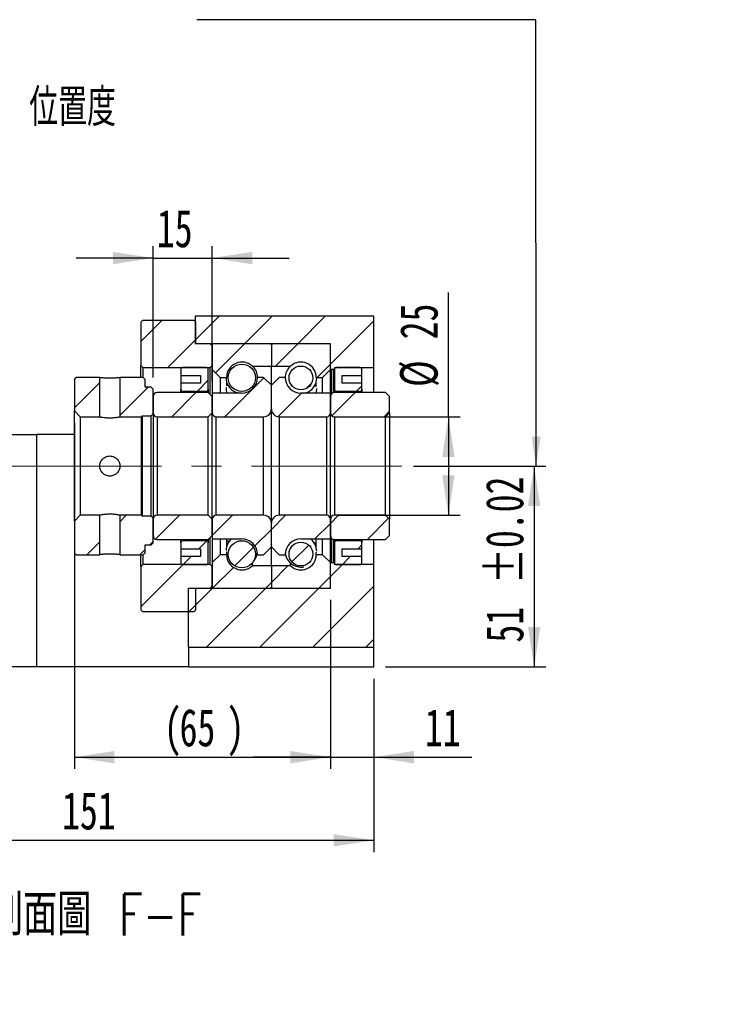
# Model space of a CAD drawing. Header units: millimetres. Extents: x 24 to 285, y 9 to 201.
# Tile 5 of 6: x 225 to 285, y 9 to 92. Entities that reach past the tile are written whole.
import ezdxf

# ---------------------------------------------------------------- set-up
doc = ezdxf.new("R2010")
doc.units = ezdxf.units.MM
doc.linetypes.add('CENTERX2', pattern=[20.32, 12.7, -2.54, 2.54, -2.54])
doc.layers.add('圖層0', color=7, linetype='Continuous')
doc.styles.add('SLDTEXTSTYLE0', font='TXT', dxfattribs={"width": 0.7})
doc.styles.add('SLDTEXTSTYLE1', font='TXT', dxfattribs={"width": 0.7, "bigfont": 'bigfont'})
doc.styles.add('SLDTEXTSTYLE4', font='TXT', dxfattribs={"width": 0.75, "bigfont": 'bigfont'})
doc.dimstyles.new('SLDDIMSTYLE3', dxfattribs={"dimtxt": 3.389974, "dimasz": 2.5, "dimexe": 0, "dimexo": 0.0625, "dimgap": 0.847493, "dimtad": 1, "dimlfac": 3, "dimrnd": 1e-09, "dimzin": 12, "dimdsep": 46, "dimtxsty": 'SLDTEXTSTYLE0', "dimsah": 1, "dimcen": 0.09, "dimadec": 0, "dimazin": 3, "dimtfac": 1, "dimtofl": 0, "dimtmove": 0, "dimatfit": 3, "dimfxl": 1, "dimfrac": 2, "dimtolj": 1, "dimtzin": 12, "dimarcsym": 0})
doc.dimstyles.new('SLDDIMSTYLE6', dxfattribs={"dimtxt": 3.389974, "dimasz": 2.5, "dimexe": 0, "dimexo": 0.0625, "dimgap": 0.847493, "dimtad": 1, "dimlfac": 3, "dimrnd": 1e-09, "dimzin": 12, "dimdsep": 46, "dimtxsty": 'SLDTEXTSTYLE0', "dimsah": 1, "dimcen": 0.09, "dimadec": 0, "dimazin": 3, "dimtfac": 1, "dimtmove": 0, "dimatfit": 0, "dimfxl": 1, "dimfrac": 2, "dimtolj": 1, "dimtzin": 12, "dimarcsym": 0})
doc.dimstyles.new('SLDDIMSTYLE8', dxfattribs={"dimtxt": 3.389974, "dimasz": 2.5, "dimexe": 0, "dimexo": 0.0625, "dimgap": 0.847493, "dimtad": 1, "dimlfac": 3, "dimrnd": 1e-09, "dimzin": 12, "dimdsep": 46, "dimtxsty": 'SLDTEXTSTYLE0', "dimsah": 1, "dimcen": 0.09, "dimadec": 0, "dimazin": 3, "dimtol": 1, "dimtp": 0.02, "dimtm": 0.02, "dimtfac": 1, "dimtofl": 0, "dimtmove": 0, "dimatfit": 3, "dimfxl": 1, "dimfrac": 2, "dimtolj": 1, "dimarcsym": 0})

# ---------------------------------------------------------------- blocks, each defined once
blk = doc.blocks.new('_D_14')
at = {"layer": '圖層0', "color": 7}
for p, q in [((255.213, 36.345), (255.213, 21.679)), ((204.88, 31.679), (204.88, 21.679)), ((204.88, 22.679), (255.213, 22.679))]:
    blk.add_line(p, q, dxfattribs=at)
for points in [[(204.88, 22.679), (208.27, 22.157), (208.27, 23.2)], [(255.213, 22.679), (251.823, 23.2), (251.823, 22.157)]]:
    blk.add_solid(points, dxfattribs=at)
at = {"layer": '圖層0', "color": 7, "insert": (228.839, 26.772), "char_height": 3.175, "attachment_point": 1, "style": 'SLDTEXTSTYLE0'}
blk.add_mtext('151', dxfattribs=at)
blk = doc.blocks.new('_D_15')
at = {"layer": '圖層0', "color": 7}
for p, q in [((229.88, 58.012), (229.88, 28.715)), ((251.547, 43.012), (251.547, 28.715)), ((229.88, 29.715), (251.547, 29.715))]:
    blk.add_line(p, q, dxfattribs=at)
for points in [[(229.88, 29.715), (233.27, 29.193), (233.27, 30.236)], [(251.547, 29.715), (248.157, 30.236), (248.157, 29.193)]]:
    blk.add_solid(points, dxfattribs=at)
at = {"layer": '圖層0', "color": 7, "char_height": 3.175, "attachment_point": 1, "style": 'SLDTEXTSTYLE0'}
for s, insert in [('(', (237.453, 33.807)), (')', (242.757, 33.807)), ('65', (238.782, 33.807))]:
    blk.add_mtext(s, dxfattribs=dict(at, insert=insert))
blk = doc.blocks.new('_D_16')
at = {"layer": '圖層0', "color": 7}
for p, q in [((251.547, 43.012), (251.547, 28.715)), ((255.213, 36.345), (255.213, 28.715)), ((251.547, 29.715), (245.028, 29.715)), ((251.547, 29.715), (255.213, 29.715)), ((255.213, 29.715), (263.513, 29.715))]:
    blk.add_line(p, q, dxfattribs=at)
for points in [[(251.547, 29.715), (248.157, 30.236), (248.157, 29.193)], [(255.213, 29.715), (258.603, 29.193), (258.603, 30.236)]]:
    blk.add_solid(points, dxfattribs=at)
at = {"layer": '圖層0', "color": 7, "insert": (259.538, 33.807), "char_height": 3.175, "attachment_point": 1, "style": 'SLDTEXTSTYLE0'}
blk.add_mtext('11', dxfattribs=at)
blk = doc.blocks.new('_D_17')
at = {"layer": '圖層0', "color": 7}
for p, q in [((261.526, 58.512), (261.526, 69.036)), ((252.213, 58.512), (262.526, 58.512)), ((261.526, 58.512), (261.526, 50.179)), ((252.213, 50.179), (262.526, 50.179))]:
    blk.add_line(p, q, dxfattribs=at)
for points in [[(261.526, 58.512), (261.004, 55.122), (262.047, 55.122)], [(261.526, 50.179), (262.047, 53.569), (261.004, 53.569)]]:
    blk.add_solid(points, dxfattribs=at)
at = {"layer": '圖層0', "color": 7, "char_height": 3.175, "attachment_point": 1, "rotation": 90, "style": 'SLDTEXTSTYLE0'}
for s, insert in [('25', (257.433, 65.061)), ('%%c', (257.433, 61.039))]:
    blk.add_mtext(s, dxfattribs=dict(at, insert=insert))
blk = doc.blocks.new('_D_18')
at = {"layer": '圖層0', "color": 7}
for p, q in [((258.575, 54.345), (269.779, 54.345)), ((268.779, 54.345), (268.779, 37.345)), ((256.213, 37.345), (269.779, 37.345))]:
    blk.add_line(p, q, dxfattribs=at)
for points in [[(268.779, 54.345), (268.257, 50.955), (269.3, 50.955)], [(268.779, 37.345), (269.3, 40.735), (268.257, 40.735)]]:
    blk.add_solid(points, dxfattribs=at)
at = {"layer": '圖層0', "color": 7, "char_height": 3.175, "attachment_point": 1, "rotation": 90, "style": 'SLDTEXTSTYLE0'}
for s, insert in [('±0.02', (264.686, 44.378)), ('51', (264.686, 39.411))]:
    blk.add_mtext(s, dxfattribs=dict(at, insert=insert))
blk = doc.blocks.new('_D_19')
at = {"layer": '圖層0', "color": 7}
for p, q in [((236.547, 61.845), (236.547, 72.941)), ((241.547, 61.512), (241.547, 72.941)), ((236.547, 71.941), (230.028, 71.941)), ((236.547, 71.941), (241.547, 71.941)), ((241.547, 71.941), (248.066, 71.941))]:
    blk.add_line(p, q, dxfattribs=at)
for points in [[(236.547, 71.941), (233.157, 72.463), (233.157, 71.42)], [(241.547, 71.941), (244.937, 71.42), (244.937, 72.463)]]:
    blk.add_solid(points, dxfattribs=at)
at = {"layer": '圖層0', "color": 7, "insert": (236.855, 76.034), "char_height": 3.175, "attachment_point": 1, "style": 'SLDTEXTSTYLE0'}
blk.add_mtext('15', dxfattribs=at)

msp = doc.modelspace()

# ---------------------------------------------------------------- hatches: boundary and pattern name
at = {"layer": '圖層0', "linetype": 'Continuous', "lineweight": 18}
h = msp.add_hatch(dxfattribs=at)
h.set_pattern_fill('ANSI31', color=256, style=0)
h.paths.add_polyline_path([(235.6634, 66.6787), (235.4967, 66.5121), (235.4967, 62.8454), (235.6634, 62.6787), (241.3801, 62.6787), (241.5467, 62.8454), (241.5467, 64.5121), (241.3801, 64.6787), (240.1634, 64.6787), (240.1634, 66.5121), (239.9967, 66.6787)], flags=0)
h = msp.add_hatch(dxfattribs=at)
h.set_pattern_fill('ANSI31', color=256, style=0)
h.paths.add_polyline_path([(251.8801, 62.6787), (255.2134, 62.6787), (255.2134, 67.0121), (240.1134, 67.0121), (240.1134, 64.6787), (251.5467, 64.6787), (251.5467, 62.5787), (251.6134, 62.5121), (251.8134, 62.5121), (251.8801, 62.5787)], flags=0)
h = msp.add_hatch(dxfattribs=at)
h.set_pattern_fill('ANSI31', color=256, style=0)
edge = h.paths.add_edge_path(flags=0)
edge.add_line((246.4467, 64.6787), (241.6467, 64.6787))
edge.add_arc((241.6467, 64.5787), 0.1, 90, 180)
edge.add_line((241.5467, 64.5787), (241.5467, 62.5121))
edge.add_line((241.5467, 62.5121), (242.2134, 61.8454))
edge.add_line((242.2134, 61.8454), (242.7551, 61.8454))
edge.add_arc((244.0467, 61.8454), 1.2917, 47.348118, 180, ccw=False)
edge.add_line((244.9219, 62.7954), (246.5467, 62.7954))
edge.add_line((246.5467, 62.7954), (246.5467, 64.5787))
edge.add_arc((246.4467, 64.5787), 0.1, 0, 90)
h = msp.add_hatch(dxfattribs=at)
h.set_pattern_fill('ANSI31', color=256, style=0)
edge = h.paths.add_edge_path(flags=0)
edge.add_line((251.5467, 62.5121), (251.5467, 64.5787))
edge.add_arc((251.4467, 64.5787), 0.1, 0, 90)
edge.add_line((251.4467, 64.6787), (246.6467, 64.6787))
edge.add_arc((246.6467, 64.5787), 0.1, 90, 180)
edge.add_line((246.5467, 64.5787), (246.5467, 62.7954))
edge.add_line((246.5467, 62.7954), (248.1716, 62.7954))
edge.add_arc((249.0467, 61.8454), 1.2917, 0, 132.651882, ccw=False)
edge.add_line((250.3384, 61.8454), (250.8801, 61.8454))
edge.add_line((250.8801, 61.8454), (251.5467, 62.5121))
h = msp.add_hatch(dxfattribs=at)
h.set_pattern_fill('ANSI31', color=256, style=0)
edge = h.paths.add_edge_path(flags=0)
edge.add_line((240.5467, 62.0121), (240.5467, 61.3454))
edge.add_line((240.5467, 61.3454), (238.8801, 61.3454))
edge.add_line((238.8801, 61.3454), (238.8801, 60.8454))
edge.add_arc((239.0467, 60.8454), 0.1667, 180, 270)
edge.add_line((239.0467, 60.6787), (241.0467, 60.6787))
edge.add_arc((241.0467, 60.8454), 0.1667, 270, 360)
edge.add_line((241.2134, 60.8454), (241.2134, 62.5121))
edge.add_arc((241.0467, 62.5121), 0.1667, 0, 90)
edge.add_line((241.0467, 62.6787), (239.0467, 62.6787))
edge.add_arc((239.0467, 62.5121), 0.1667, 90, 180)
edge.add_line((238.8801, 62.5121), (238.8801, 62.0121))
edge.add_line((238.8801, 62.0121), (240.5467, 62.0121))
h = msp.add_hatch(dxfattribs=at)
h.set_pattern_fill('ANSI31', color=256, style=0)
edge = h.paths.add_edge_path(flags=0)
edge.add_arc((244.0467, 61.8154), 1.1528, 0, 360)
h = msp.add_hatch(dxfattribs=at)
h.set_pattern_fill('ANSI31', color=256, style=0)
edge = h.paths.add_edge_path(flags=0)
edge.add_arc((249.0467, 61.7945), 1.0085, 0, 360)
h = msp.add_hatch(dxfattribs=at)
h.set_pattern_fill('ANSI31', color=256, style=0)
edge = h.paths.add_edge_path(flags=0)
edge.add_line((254.2134, 60.8454), (254.2134, 61.3454))
edge.add_line((254.2134, 61.3454), (252.5467, 61.3454))
edge.add_line((252.5467, 61.3454), (252.5467, 62.0121))
edge.add_line((252.5467, 62.0121), (254.2134, 62.0121))
edge.add_line((254.2134, 62.0121), (254.2134, 62.5121))
edge.add_arc((254.0467, 62.5121), 0.1667, 0, 90)
edge.add_line((254.0467, 62.6787), (252.0467, 62.6787))
edge.add_arc((252.0467, 62.5121), 0.1667, 90, 180)
edge.add_line((251.8801, 62.5121), (251.8801, 60.8454))
edge.add_arc((252.0467, 60.8454), 0.1667, 180, 270)
edge.add_line((252.0467, 60.6787), (254.0467, 60.6787))
edge.add_arc((254.0467, 60.8454), 0.1667, 270, 360)
h = msp.add_hatch(dxfattribs=at)
h.set_pattern_fill('ANSI31', color=256, style=0)
h.paths.add_polyline_path([(230.0467, 61.8454), (229.8801, 61.6787), (229.8801, 59.0121), (230.3801, 58.5121), (232.0301, 58.5121), (232.0301, 61.8454)], flags=0)
h = msp.add_hatch(dxfattribs=at)
h.set_pattern_fill('ANSI31', color=256, style=0)
h.paths.add_polyline_path([(236.5467, 60.8454), (236.3801, 61.0121), (235.8801, 61.0121), (235.8801, 61.6787), (235.7134, 61.8454), (233.7301, 61.8454), (233.7301, 58.5121), (235.5467, 58.5121), (235.6301, 58.5954), (236.3801, 58.5954), (236.5467, 58.7621)], flags=0)
h = msp.add_hatch(dxfattribs=at)
h.set_pattern_fill('ANSI31', color=256, style=0)
edge = h.paths.add_edge_path(flags=0)
edge.add_line((246.5467, 59.1787), (246.5467, 61.1787))
edge.add_line((246.5467, 61.1787), (245.8801, 61.8454))
edge.add_line((245.8801, 61.8454), (245.3801, 61.8454))
edge.add_arc((244.0467, 61.8454), 1.3333, 270, 360, ccw=False)
edge.add_line((244.0467, 60.5121), (241.5467, 60.5121))
edge.add_line((241.5467, 60.5121), (241.5467, 58.8454))
edge.add_arc((241.8801, 58.8454), 0.3333, 180, 270)
edge.add_line((241.8801, 58.5121), (245.8801, 58.5121))
edge.add_arc((245.8801, 59.1787), 0.6667, 270, 360)
h = msp.add_hatch(dxfattribs=at)
h.set_pattern_fill('ANSI31', color=256, style=0)
edge = h.paths.add_edge_path(flags=0)
edge.add_line((247.7134, 61.8454), (247.2134, 61.8454))
edge.add_line((247.2134, 61.8454), (246.5467, 61.1787))
edge.add_line((246.5467, 61.1787), (246.5467, 59.1787))
edge.add_arc((247.2134, 59.1787), 0.6667, 180, 270)
edge.add_line((247.2134, 58.5121), (251.2134, 58.5121))
edge.add_arc((251.2134, 58.8454), 0.3333, 270, 360)
edge.add_line((251.5467, 58.8454), (251.5467, 60.5121))
edge.add_line((251.5467, 60.5121), (249.0467, 60.5121))
edge.add_arc((249.0467, 61.8454), 1.3333, 180, 270, ccw=False)
h = msp.add_hatch(dxfattribs=at)
h.set_pattern_fill('ANSI31', color=256, style=0)
edge = h.paths.add_edge_path(flags=0)
edge.add_line((241.2134, 58.5121), (241.5467, 58.8454))
edge.add_line((241.5467, 58.8454), (241.5467, 60.2287))
edge.add_line((241.5467, 60.2287), (241.2134, 60.5621))
edge.add_line((241.2134, 60.5621), (236.8801, 60.5621))
edge.add_arc((236.8801, 60.2287), 0.3333, 90, 180)
edge.add_line((236.5467, 60.2287), (236.5467, 58.8454))
edge.add_arc((236.8801, 58.8454), 0.3333, 180, 270)
edge.add_line((236.8801, 58.5121), (241.2134, 58.5121))
h = msp.add_hatch(dxfattribs=at)
h.set_pattern_fill('ANSI31', color=256, style=0)
edge = h.paths.add_edge_path(flags=0)
edge.add_line((256.2134, 58.5121), (256.5467, 58.8454))
edge.add_line((256.5467, 58.8454), (256.5467, 60.2287))
edge.add_line((256.5467, 60.2287), (256.2134, 60.5621))
edge.add_line((256.2134, 60.5621), (251.8801, 60.5621))
edge.add_arc((251.8801, 60.2287), 0.3333, 90, 180)
edge.add_line((251.5467, 60.2287), (251.5467, 58.8454))
edge.add_arc((251.8801, 58.8454), 0.3333, 180, 270)
edge.add_line((251.8801, 58.5121), (256.2134, 58.5121))
h = msp.add_hatch(dxfattribs=at)
h.set_pattern_fill('ANSI31', color=256, style=0)
h.paths.add_polyline_path([(229.8801, 47.0121), (230.0467, 46.8454), (232.0301, 46.8454), (232.0301, 50.1787), (230.3801, 50.1787), (229.8801, 49.6787)], flags=0)
h = msp.add_hatch(dxfattribs=at)
h.set_pattern_fill('ANSI31', color=256, style=0)
h.paths.add_polyline_path([(235.7134, 46.8454), (235.8801, 47.0121), (235.8801, 47.6787), (236.3801, 47.6787), (236.5467, 47.8454), (236.5467, 49.9287), (236.3801, 50.0954), (235.6301, 50.0954), (235.5467, 50.1787), (233.7301, 50.1787), (233.7301, 46.8454)], flags=0)
h = msp.add_hatch(dxfattribs=at)
h.set_pattern_fill('ANSI31', color=256, style=0)
edge = h.paths.add_edge_path(flags=0)
edge.add_line((241.5467, 49.8454), (241.2134, 50.1787))
edge.add_line((241.2134, 50.1787), (236.8801, 50.1787))
edge.add_arc((236.8801, 49.8454), 0.3333, 90, 180)
edge.add_line((236.5467, 49.8454), (236.5467, 48.4621))
edge.add_arc((236.8801, 48.4621), 0.3333, 180, 270)
edge.add_line((236.8801, 48.1287), (241.2134, 48.1287))
edge.add_line((241.2134, 48.1287), (241.5467, 48.4621))
edge.add_line((241.5467, 48.4621), (241.5467, 49.8454))
h = msp.add_hatch(dxfattribs=at)
h.set_pattern_fill('ANSI31', color=256, style=0)
edge = h.paths.add_edge_path(flags=0)
edge.add_line((245.3801, 46.8454), (245.8801, 46.8454))
edge.add_line((245.8801, 46.8454), (246.5467, 47.5121))
edge.add_line((246.5467, 47.5121), (246.5467, 49.5121))
edge.add_arc((245.8801, 49.5121), 0.6667, 360, 450)
edge.add_line((245.8801, 50.1787), (241.8801, 50.1787))
edge.add_arc((241.8801, 49.8454), 0.3333, 90, 180)
edge.add_line((241.5467, 49.8454), (241.5467, 48.1787))
edge.add_line((241.5467, 48.1787), (244.0467, 48.1787))
edge.add_arc((244.0467, 46.8454), 1.3333, 0, 90, ccw=False)
h = msp.add_hatch(dxfattribs=at)
h.set_pattern_fill('ANSI31', color=256, style=0)
edge = h.paths.add_edge_path(flags=0)
edge.add_line((246.5467, 49.5121), (246.5467, 47.5121))
edge.add_line((246.5467, 47.5121), (247.2134, 46.8454))
edge.add_line((247.2134, 46.8454), (247.7134, 46.8454))
edge.add_arc((249.0467, 46.8454), 1.3333, 90, 180, ccw=False)
edge.add_line((249.0467, 48.1787), (251.5467, 48.1787))
edge.add_line((251.5467, 48.1787), (251.5467, 49.8454))
edge.add_arc((251.2134, 49.8454), 0.3333, 0, 90)
edge.add_line((251.2134, 50.1787), (247.2134, 50.1787))
edge.add_arc((247.2134, 49.5121), 0.6667, 90, 180)
h = msp.add_hatch(dxfattribs=at)
h.set_pattern_fill('ANSI31', color=256, style=0)
edge = h.paths.add_edge_path(flags=0)
edge.add_line((256.5467, 49.8454), (256.2134, 50.1787))
edge.add_line((256.2134, 50.1787), (251.8801, 50.1787))
edge.add_arc((251.8801, 49.8454), 0.3333, 90, 180)
edge.add_line((251.5467, 49.8454), (251.5467, 48.4621))
edge.add_arc((251.8801, 48.4621), 0.3333, 180, 270)
edge.add_line((251.8801, 48.1287), (256.2134, 48.1287))
edge.add_line((256.2134, 48.1287), (256.5467, 48.4621))
edge.add_line((256.5467, 48.4621), (256.5467, 49.8454))
h = msp.add_hatch(dxfattribs=at)
h.set_pattern_fill('ANSI31', color=256, style=0)
edge = h.paths.add_edge_path(flags=0)
edge.add_line((238.8801, 47.8454), (238.8801, 47.3454))
edge.add_line((238.8801, 47.3454), (240.5467, 47.3454))
edge.add_line((240.5467, 47.3454), (240.5467, 46.6787))
edge.add_line((240.5467, 46.6787), (238.8801, 46.6787))
edge.add_line((238.8801, 46.6787), (238.8801, 46.1787))
edge.add_arc((239.0467, 46.1787), 0.1667, 180, 270)
edge.add_line((239.0467, 46.0121), (241.0467, 46.0121))
edge.add_arc((241.0467, 46.1787), 0.1667, 270, 360)
edge.add_line((241.2134, 46.1787), (241.2134, 47.8454))
edge.add_arc((241.0467, 47.8454), 0.1667, 0, 90)
edge.add_line((241.0467, 48.0121), (239.0467, 48.0121))
edge.add_arc((239.0467, 47.8454), 0.1667, 90, 180)
h = msp.add_hatch(dxfattribs=at)
h.set_pattern_fill('ANSI31', color=256, style=0)
edge = h.paths.add_edge_path(flags=0)
edge.add_arc((244.0467, 46.8754), 1.1528, 0, 360)
h = msp.add_hatch(dxfattribs=at)
h.set_pattern_fill('ANSI31', color=256, style=0)
edge = h.paths.add_edge_path(flags=0)
edge.add_arc((249.0467, 46.8963), 1.0085, 0, 360)
h = msp.add_hatch(dxfattribs=at)
h.set_pattern_fill('ANSI31', color=256, style=0)
edge = h.paths.add_edge_path(flags=0)
edge.add_line((252.5467, 46.6787), (252.5467, 47.3454))
edge.add_line((252.5467, 47.3454), (254.2134, 47.3454))
edge.add_line((254.2134, 47.3454), (254.2134, 47.8454))
edge.add_arc((254.0467, 47.8454), 0.1667, 0, 90)
edge.add_line((254.0467, 48.0121), (252.0467, 48.0121))
edge.add_arc((252.0467, 47.8454), 0.1667, 90, 180)
edge.add_line((251.8801, 47.8454), (251.8801, 46.1787))
edge.add_arc((252.0467, 46.1787), 0.1667, 180, 270)
edge.add_line((252.0467, 46.0121), (254.0467, 46.0121))
edge.add_arc((254.0467, 46.1787), 0.1667, 270, 360)
edge.add_line((254.2134, 46.1787), (254.2134, 46.6787))
edge.add_line((254.2134, 46.6787), (252.5467, 46.6787))
h = msp.add_hatch(dxfattribs=at)
h.set_pattern_fill('ANSI31', color=256, style=0)
edge = h.paths.add_edge_path(flags=0)
edge.add_line((241.5467, 46.1787), (241.5467, 44.1121))
edge.add_arc((241.6467, 44.1121), 0.1, 180, 270)
edge.add_line((241.6467, 44.0121), (246.4467, 44.0121))
edge.add_arc((246.4467, 44.1121), 0.1, 270, 360)
edge.add_line((246.5467, 44.1121), (246.5467, 45.8954))
edge.add_line((246.5467, 45.8954), (244.9219, 45.8954))
edge.add_arc((244.0467, 46.8454), 1.2917, 180, 312.651882, ccw=False)
edge.add_line((242.7551, 46.8454), (242.2134, 46.8454))
edge.add_line((242.2134, 46.8454), (241.5467, 46.1787))
h = msp.add_hatch(dxfattribs=at)
h.set_pattern_fill('ANSI31', color=256, style=0)
edge = h.paths.add_edge_path(flags=0)
edge.add_line((246.6467, 44.0121), (251.4467, 44.0121))
edge.add_arc((251.4467, 44.1121), 0.1, 270, 360)
edge.add_line((251.5467, 44.1121), (251.5467, 46.1787))
edge.add_line((251.5467, 46.1787), (250.8801, 46.8454))
edge.add_line((250.8801, 46.8454), (250.3384, 46.8454))
edge.add_arc((249.0467, 46.8454), 1.2917, 227.348118, 360, ccw=False)
edge.add_line((248.1716, 45.8954), (246.5467, 45.8954))
edge.add_line((246.5467, 45.8954), (246.5467, 44.1121))
edge.add_arc((246.6467, 44.1121), 0.1, 180, 270)
h = msp.add_hatch(dxfattribs=at)
h.set_pattern_fill('ANSI31', color=256, style=0)
h.paths.add_polyline_path([(235.6634, 46.0121), (235.4967, 45.8454), (235.4967, 42.1787), (235.6634, 42.0121), (239.9967, 42.0121), (240.1634, 42.1787), (240.1634, 44.0121), (241.3801, 44.0121), (241.5467, 44.1787), (241.5467, 45.8454), (241.3801, 46.0121)], flags=0)
h = msp.add_hatch(dxfattribs=at)
h.set_pattern_fill('ANSI31', color=256, style=0)
h.paths.add_polyline_path([(239.5467, 44.0121), (239.5467, 39.0121), (255.2134, 39.0121), (255.2134, 46.0121), (251.8801, 46.0121), (251.8801, 46.1121), (251.8134, 46.1787), (251.6134, 46.1787), (251.5467, 46.1121), (251.5467, 44.0121)], flags=0)

# ---------------------------------------------------------------- linework, layer by layer
at = {"color": 7, "linetype": 'Continuous', "lineweight": 25}
for p, q in [((235.4967, 66.5121), (235.6634, 66.6787)), ((235.6634, 66.6787), (239.9967, 66.6787)), ((239.9967, 66.6787), (240.1634, 66.5121)), ((240.1134, 67.0121), (240.1134, 64.6787)), ((255.2134, 67.0121), (240.1134, 67.0121)), ((255.2134, 62.6787), (255.2134, 67.0121)), ((235.4967, 66.5121), (235.4967, 62.8454)), ((240.1634, 64.6787), (240.1634, 66.5121)), ((251.5467, 64.6787), (240.1134, 64.6787)), ((241.3801, 64.6787), (240.1634, 64.6787)), ((241.3801, 64.6787), (241.5467, 64.5121)), ((241.5467, 64.5787), (241.5467, 62.5121)), ((241.5467, 62.8454), (241.5467, 64.5121)), ((246.4467, 64.6787), (241.6467, 64.6787)), ((246.5467, 64.5787), (246.5467, 62.7954)), ((251.4467, 64.6787), (246.6467, 64.6787)), ((251.5467, 62.5787), (251.5467, 64.6787)), ((251.5467, 62.5121), (251.5467, 64.5787)), ((235.6634, 62.6787), (235.4967, 62.8454)), ((235.4967, 61.8454), (235.4967, 62.8454)), ((235.6634, 62.6787), (241.3801, 62.6787)), ((235.6634, 62.6787), (235.6634, 61.8454)), ((238.8801, 62.5121), (238.8801, 62.0121)), ((241.0467, 62.6787), (239.0467, 62.6787)), ((241.2134, 60.8454), (241.2134, 62.5121)), ((241.5467, 62.8454), (241.3801, 62.6787)), ((241.3801, 60.3954), (241.3801, 62.6787)), ((241.5467, 62.5121), (242.2134, 61.8454)), ((241.5467, 62.5121), (241.5467, 60.5121)), ((244.9219, 62.7954), (246.5467, 62.7954)), ((244.9219, 62.7954), (244.9219, 62.7857)), ((246.5467, 62.7954), (248.1716, 62.7954)), ((246.5467, 61.1787), (246.5467, 62.7954)), ((248.1716, 62.7716), (248.1716, 62.7954)), ((250.8801, 61.8454), (251.5467, 62.5121)), ((251.6134, 62.5121), (251.5467, 62.5787)), ((251.5467, 60.5121), (251.5467, 62.5121)), ((251.8134, 62.5121), (251.6134, 62.5121)), ((251.6134, 62.5121), (251.6134, 60.4287)), ((251.8801, 62.5787), (251.8134, 62.5121)), ((251.8134, 60.5553), (251.8134, 62.5121)), ((251.8801, 62.6787), (251.8801, 62.5787)), ((251.8801, 62.6787), (255.2134, 62.6787)), ((251.8801, 62.5787), (251.8801, 62.5121)), ((251.8801, 62.5121), (251.8801, 60.8454)), ((254.0467, 62.6787), (252.0467, 62.6787)), ((254.2134, 62.0121), (254.2134, 62.5121)), ((255.2134, 60.5621), (255.2134, 62.6787)), ((229.8801, 61.6787), (230.0467, 61.8454)), ((229.8801, 61.6787), (229.8801, 59.0121)), ((232.0301, 61.8454), (230.0467, 61.8454)), ((232.0301, 58.5121), (232.0301, 61.8454)), ((233.7301, 61.8454), (233.7301, 58.5121)), ((235.7134, 61.8454), (233.7301, 61.8454)), ((235.7134, 61.8454), (235.8801, 61.6787)), ((235.8801, 61.0121), (235.8801, 61.6787)), ((238.8801, 62.0121), (240.5467, 62.0121)), ((238.8801, 62.0121), (238.8801, 61.3454)), ((240.5467, 62.0121), (240.5467, 61.3454)), ((242.2134, 61.8454), (242.7551, 61.8454)), ((242.2134, 61.8454), (242.2134, 60.5121)), ((242.7551, 61.8454), (242.7551, 61.8377)), ((245.8801, 61.8454), (245.3801, 61.8454)), ((246.5467, 61.1787), (245.8801, 61.8454)), ((247.2134, 61.8454), (246.5467, 61.1787)), ((247.7134, 61.8454), (247.2134, 61.8454)), ((250.3384, 61.8454), (250.8801, 61.8454)), ((250.3384, 61.8257), (250.3384, 61.8454)), ((250.8801, 60.5121), (250.8801, 61.8454)), ((252.5467, 62.0121), (254.2134, 62.0121)), ((252.5467, 61.3454), (252.5467, 62.0121)), ((254.2134, 61.3454), (254.2134, 62.0121)), ((236.3801, 61.0121), (235.8801, 61.0121)), ((236.3801, 61.0121), (236.5467, 60.8454)), ((236.5467, 58.7621), (236.5467, 60.8454)), ((238.8801, 61.3454), (238.8801, 60.8454)), ((240.5467, 61.3454), (238.8801, 61.3454)), ((238.8801, 60.5621), (238.8801, 60.8454)), ((241.2134, 60.8454), (241.2134, 60.5621)), ((242.7551, 61.4847), (242.7551, 61.1373)), ((246.5467, 59.1787), (246.5467, 61.1787)), ((250.3384, 61.0485), (250.3384, 61.4638)), ((251.8801, 60.5621), (251.8801, 60.8454)), ((254.2134, 61.3454), (252.5467, 61.3454)), ((254.2134, 60.8454), (254.2134, 61.3454)), ((254.2134, 60.8454), (254.2134, 60.5621)), ((236.5467, 60.2287), (236.5467, 58.8454)), ((241.2134, 60.5621), (236.8801, 60.5621)), ((239.0467, 60.6787), (241.0467, 60.6787)), ((241.2134, 60.5621), (241.5467, 60.2287)), ((241.5467, 60.5121), (241.5467, 58.8454)), ((244.0467, 60.5121), (241.5467, 60.5121)), ((241.5467, 58.8454), (241.5467, 60.2287)), ((242.7551, 60.6597), (242.7551, 60.5121)), ((251.5467, 60.5121), (249.0467, 60.5121)), ((250.3384, 60.5121), (250.3384, 60.563)), ((251.5467, 58.8454), (251.5467, 60.5121)), ((251.5467, 60.2287), (251.5467, 58.8454)), ((256.2134, 60.5621), (251.8801, 60.5621)), ((252.0467, 60.6787), (254.0467, 60.6787)), ((256.2134, 60.5621), (256.5467, 60.2287)), ((256.5467, 58.8454), (256.5467, 60.2287)), ((246.5467, 49.5121), (246.5467, 59.1787)), ((230.3801, 58.5121), (229.8801, 59.0121)), ((229.8801, 49.6787), (229.8801, 59.0121)), ((230.3801, 58.5121), (230.3801, 50.1787)), ((230.3801, 58.5121), (232.0301, 58.5121)), ((233.7301, 58.5121), (235.5467, 58.5121)), ((235.6301, 58.5954), (235.5467, 58.5121)), ((235.5467, 50.1787), (235.5467, 58.5121)), ((235.6301, 58.5954), (236.3801, 58.5954)), ((235.6301, 58.5954), (235.6301, 50.0954)), ((236.5467, 58.7621), (236.3801, 58.5954)), ((236.3801, 50.0954), (236.3801, 58.5954)), ((236.5467, 58.7621), (236.5467, 49.9287)), ((236.8801, 58.5121), (241.2134, 58.5121)), ((236.8801, 58.5121), (236.8801, 50.1787)), ((241.5467, 58.8454), (241.2134, 58.5121)), ((241.2134, 50.1787), (241.2134, 58.5121)), ((241.5467, 49.8454), (241.5467, 58.8454)), ((241.8801, 58.5121), (245.8801, 58.5121)), ((241.8801, 50.1787), (241.8801, 58.5121)), ((245.8801, 50.1787), (245.8801, 58.5121)), ((247.2134, 58.5121), (251.2134, 58.5121)), ((247.2134, 58.5121), (247.2134, 50.1787)), ((251.2134, 58.5121), (251.2134, 50.1787)), ((251.5467, 49.8454), (251.5467, 58.8454)), ((251.8801, 58.5121), (256.2134, 58.5121)), ((251.8801, 58.5121), (251.8801, 50.1787)), ((256.5467, 58.8454), (256.2134, 58.5121)), ((256.2134, 50.1787), (256.2134, 58.5121)), ((256.5467, 58.8454), (256.5467, 49.8454)), ((224.3801, 57.0121), (226.7134, 57.0121)), ((226.7134, 37.3454), (226.7134, 57.0121)), ((229.8801, 57.0121), (226.7134, 57.0121)), ((229.8801, 49.6787), (230.3801, 50.1787)), ((232.0301, 50.1787), (230.3801, 50.1787)), ((232.0301, 46.8454), (232.0301, 50.1787)), ((235.5467, 50.1787), (233.7301, 50.1787)), ((233.7301, 50.1787), (233.7301, 46.8454)), ((235.5467, 50.1787), (235.6301, 50.0954)), ((236.3801, 50.0954), (235.6301, 50.0954)), ((236.3801, 50.0954), (236.5467, 49.9287)), ((241.2134, 50.1787), (236.8801, 50.1787)), ((241.2134, 50.1787), (241.5467, 49.8454)), ((245.8801, 50.1787), (241.8801, 50.1787)), ((251.2134, 50.1787), (247.2134, 50.1787)), ((256.2134, 50.1787), (251.8801, 50.1787)), ((256.2134, 50.1787), (256.5467, 49.8454)), ((229.8801, 49.6787), (229.8801, 47.0121)), ((236.5467, 47.8454), (236.5467, 49.9287)), ((236.5467, 49.8454), (236.5467, 48.4621)), ((241.5467, 49.8454), (241.5467, 48.1787)), ((241.5467, 48.4621), (241.5467, 49.8454)), ((246.5467, 47.5121), (246.5467, 49.5121)), ((251.5467, 49.8454), (251.5467, 48.4621)), ((251.5467, 48.1787), (251.5467, 49.8454)), ((256.5467, 48.4621), (256.5467, 49.8454)), ((241.5467, 48.4621), (241.2134, 48.1287)), ((256.5467, 48.4621), (256.2134, 48.1287)), ((235.8801, 47.6787), (236.3801, 47.6787)), ((235.8801, 47.0121), (235.8801, 47.6787)), ((236.5467, 47.8454), (236.3801, 47.6787)), ((236.8801, 48.1287), (241.2134, 48.1287)), ((238.8801, 47.8454), (238.8801, 48.1287)), ((238.8801, 47.8454), (238.8801, 47.3454)), ((241.0467, 48.0121), (239.0467, 48.0121)), ((241.2134, 48.1287), (241.2134, 47.8454)), ((241.2134, 46.1787), (241.2134, 47.8454)), ((241.3801, 46.0121), (241.3801, 48.2954)), ((241.5467, 48.1787), (244.0467, 48.1787)), ((241.5467, 48.1787), (241.5467, 46.1787)), ((242.2134, 48.1787), (242.2134, 46.8454)), ((242.7551, 48.1787), (242.7551, 47.5183)), ((245.8801, 46.8454), (246.5467, 47.5121)), ((246.5467, 45.8954), (246.5467, 47.5121)), ((246.5467, 47.5121), (247.2134, 46.8454)), ((249.0467, 48.1787), (251.5467, 48.1787)), ((250.2019, 47.7954), (250.262, 47.9128)), ((250.3384, 47.4602), (250.3384, 48.1787)), ((250.8801, 46.8454), (250.8801, 48.1787)), ((251.5467, 46.1787), (251.5467, 48.1787)), ((251.6134, 48.2621), (251.6134, 46.1787)), ((251.8134, 46.1787), (251.8134, 48.1355)), ((251.8801, 48.1287), (256.2134, 48.1287)), ((251.8801, 47.8454), (251.8801, 48.1287)), ((251.8801, 47.8454), (251.8801, 46.1787)), ((254.0467, 48.0121), (252.0467, 48.0121)), ((254.2134, 48.1287), (254.2134, 47.8454)), ((254.2134, 47.3454), (254.2134, 47.8454)), ((255.2134, 46.0121), (255.2134, 48.1287)), ((230.0467, 46.8454), (229.8801, 47.0121)), ((230.0467, 46.8454), (232.0301, 46.8454)), ((233.7301, 46.8454), (235.7134, 46.8454)), ((235.4967, 45.8454), (235.4967, 46.8454)), ((235.6634, 46.8454), (235.6634, 46.0121)), ((235.8801, 47.0121), (235.7134, 46.8454)), ((238.8801, 47.3454), (240.5467, 47.3454)), ((238.8801, 47.3454), (238.8801, 46.6787)), ((238.8801, 46.6787), (238.8801, 46.1787)), ((240.5467, 46.6787), (238.8801, 46.6787)), ((240.5467, 47.3454), (240.5467, 46.6787)), ((242.2134, 46.8454), (241.5467, 46.1787)), ((242.7551, 46.8454), (242.2134, 46.8454)), ((242.7551, 47.0958), (242.7551, 46.8454)), ((245.3801, 46.8454), (245.8801, 46.8454)), ((247.2134, 46.8454), (247.7134, 46.8454)), ((250.3384, 46.8454), (250.3384, 47.0464)), ((250.8801, 46.8454), (250.3384, 46.8454)), ((251.5467, 46.1787), (250.8801, 46.8454)), ((252.5467, 47.3454), (254.2134, 47.3454)), ((252.5467, 46.6787), (252.5467, 47.3454)), ((254.2134, 46.6787), (252.5467, 46.6787)), ((254.2134, 46.6787), (254.2134, 47.3454)), ((254.2134, 46.1787), (254.2134, 46.6787)), ((235.4967, 45.8454), (235.6634, 46.0121)), ((235.4967, 45.8454), (235.4967, 42.1787)), ((241.3801, 46.0121), (235.6634, 46.0121)), ((239.0467, 46.0121), (241.0467, 46.0121)), ((241.3801, 46.0121), (241.5467, 45.8454)), ((241.5467, 46.1787), (241.5467, 44.1121)), ((241.5467, 44.1787), (241.5467, 45.8454)), ((244.9219, 46.125), (244.9219, 45.8954)), ((246.5467, 45.8954), (244.9219, 45.8954)), ((246.5467, 45.8954), (246.5467, 44.1121)), ((248.1716, 45.8954), (246.5467, 45.8954)), ((248.1716, 45.8954), (248.1716, 46.1268)), ((251.5467, 44.1121), (251.5467, 46.1787)), ((251.5467, 46.1121), (251.6134, 46.1787)), ((251.5467, 44.0121), (251.5467, 46.1121)), ((251.6134, 46.1787), (251.8134, 46.1787)), ((251.8134, 46.1787), (251.8801, 46.1121)), ((251.8801, 46.1787), (251.8801, 46.1121)), ((251.8801, 46.1121), (251.8801, 46.0121)), ((255.2134, 46.0121), (251.8801, 46.0121)), ((252.0467, 46.0121), (254.0467, 46.0121)), ((255.2134, 39.0121), (255.2134, 46.0121)), ((241.5467, 44.1787), (241.3801, 44.0121)), ((239.5467, 44.0121), (251.5467, 44.0121)), ((239.5467, 39.0121), (239.5467, 44.0121)), ((240.1634, 44.0121), (241.3801, 44.0121)), ((240.1634, 42.1787), (240.1634, 44.0121)), ((241.6467, 44.0121), (246.4467, 44.0121)), ((246.6467, 44.0121), (251.4467, 44.0121)), ((235.6634, 42.0121), (235.4967, 42.1787)), ((239.9967, 42.0121), (235.6634, 42.0121)), ((240.1634, 42.1787), (239.9967, 42.0121)), ((239.5467, 39.0121), (255.2134, 39.0121)), ((239.5467, 39.0121), (239.5467, 37.3454)), ((255.2134, 37.3454), (255.2134, 39.0121)), ((226.7134, 37.3454), (224.3801, 37.3454)), ((239.5467, 37.3454), (226.7134, 37.3454)), ((239.5467, 37.3454), (255.2134, 37.3454))]:
    msp.add_line(p, q, dxfattribs=at)
at = {"color": 8, "linetype": 'Continuous', "lineweight": 25}
for p, q in [((239.0467, 60.6787), (239.0467, 60.5621)), ((241.0467, 60.5621), (241.0467, 60.6787)), ((252.0467, 60.6787), (252.0467, 60.5621)), ((254.0467, 60.5621), (254.0467, 60.6787)), ((239.0467, 48.1287), (239.0467, 48.0121)), ((241.0467, 48.0121), (241.0467, 48.1287)), ((252.0467, 48.1287), (252.0467, 48.0121)), ((254.0467, 48.0121), (254.0467, 48.1287))]:
    msp.add_line(p, q, dxfattribs=at)
at = {"color": 7, "linetype": 'Continuous', "lineweight": 25, "flags": 128}
for points in [[(250.3243, 60.5121), (250.3528, 60.6253), (250.3801, 60.8937)], [(242.8232, 48.0598), (242.8809, 47.9425), (242.9125, 47.8886)]]:
    msp.add_lwpolyline(points, dxfattribs=at)
at = {"color": 7, "linetype": 'Continuous', "lineweight": 25}
for centre, radius in [((244.0467, 61.8154), 1.1528), ((249.0467, 61.7945), 1.0085), ((244.0467, 46.8754), 1.1528), ((249.0467, 46.8963), 1.0085)]:
    msp.add_circle(centre, radius, dxfattribs=at)
for centre, radius, start, end in [((241.6467, 64.5787), 0.1, 90, 180), ((246.4467, 64.5787), 0.1, 0, 90), ((246.6467, 64.5787), 0.1, 90, 180), ((251.4467, 64.5787), 0.1, 0, 90), ((239.0467, 62.5121), 0.1667, 90, 180), ((241.0467, 62.5121), 0.1667, 0, 90), ((244.0467, 61.8454), 1.2917, 47.348118, 180), ((244.0467, 61.8154), 1.3333, 0, 45.646191), ((249.0467, 61.7945), 1.3333, 134.207841, 178.906736), ((249.0467, 61.8454), 1.2917, 0, 132.651882), ((252.0467, 62.5121), 0.1667, 90, 180), ((254.0467, 62.5121), 0.1667, 0, 90), ((244.0467, 61.8154), 1.3333, 180, 257.826619), ((244.0467, 61.8454), 1.3333, 270, 0), ((249.0467, 61.8454), 1.3333, 180, 270), ((249.0467, 61.7945), 1.3333, 285.880265, 0), ((239.0467, 60.8454), 0.1667, 180, 270), ((241.0467, 60.8454), 0.1667, 270, 0), ((244.0467, 60.9904), 1.3333, 180, 201.024451), ((252.0467, 60.8454), 0.1667, 180, 270), ((254.0467, 60.8454), 0.1667, 270, 0), ((236.8801, 60.2287), 0.3333, 90, 180), ((251.8801, 60.2287), 0.3333, 90, 180), ((245.8801, 59.1787), 0.6667, 270, 0), ((247.2134, 59.1787), 0.6667, 180, 270), ((236.8801, 58.8454), 0.3333, 180, 270), ((241.8801, 58.8454), 0.3333, 180, 270), ((251.2134, 58.8454), 0.3333, 270, 0), ((251.8801, 58.8454), 0.3333, 180, 270), ((236.8801, 49.8454), 0.3333, 90, 180), ((241.8801, 49.8454), 0.3333, 90, 180), ((245.8801, 49.5121), 0.6667, 360, 90), ((247.2134, 49.5121), 0.6667, 90, 180), ((251.2134, 49.8454), 0.3333, 0, 90), ((251.8801, 49.8454), 0.3333, 90, 180), ((236.8801, 48.4621), 0.3333, 180, 270), ((251.8801, 48.4621), 0.3333, 180, 270), ((239.0467, 47.8454), 0.1667, 90, 180), ((241.0467, 47.8454), 0.1667, 0, 90), ((244.0467, 47.1876), 1.3333, 131.984172, 180), ((244.0467, 46.8454), 1.3333, 0, 90), ((249.0467, 46.8454), 1.3333, 90, 180), ((249.0467, 47.1295), 1.3333, 0, 51.895798), ((252.0467, 47.8454), 0.1667, 90, 180), ((254.0467, 47.8454), 0.1667, 0, 90), ((244.0467, 46.8454), 1.2917, 180, 312.651882), ((244.0467, 47.1876), 1.3333, 319.334357, 352.626601), ((249.0467, 47.1295), 1.3333, 186.116771, 280.426015), ((249.0467, 46.8454), 1.2917, 227.348118, 0), ((239.0467, 46.1787), 0.1667, 180, 270), ((241.0467, 46.1787), 0.1667, 270, 0), ((252.0467, 46.1787), 0.1667, 180, 270), ((254.0467, 46.1787), 0.1667, 270, 0), ((241.6467, 44.1121), 0.1, 180, 270), ((246.4467, 44.1121), 0.1, 270, 360), ((246.6467, 44.1121), 0.1, 180, 270), ((251.4467, 44.1121), 0.1, 270, 0)]:
    msp.add_arc(centre, radius, start, end, dxfattribs=at)
for points, knots in [([(232.0301, 61.8454), (232.0301, 61.8454), (232.0356, 61.8448), (232.0572, 61.8423), (232.0736, 61.8405), (232.1163, 61.8361), (232.1424, 61.8334), (232.2041, 61.8276), (232.24, 61.8244), (232.3183, 61.8181), (232.3611, 61.815), (232.454, 61.8091), (232.5034, 61.8064), (232.6057, 61.8019), (232.6593, 61.8001), (232.7691, 61.7977), (232.8243, 61.7971), (232.9353, 61.7971), (232.9916, 61.7977), (233.1007, 61.8001), (233.1537, 61.8019), (233.2567, 61.8064), (233.3064, 61.8091), (233.3984, 61.8149), (233.4414, 61.8181), (233.5207, 61.8244), (233.5558, 61.8276), (233.6174, 61.8334), (233.644, 61.8361), (233.6867, 61.8406), (233.7027, 61.8423), (233.7245, 61.8447), (233.7301, 61.8454), (233.7301, 61.8454)], [0, 0, 0, 0, 0.0625, 0.0625, 0.125, 0.125, 0.1875, 0.1875, 0.25, 0.25, 0.3125, 0.3125, 0.375, 0.375, 0.4375, 0.4375, 0.5, 0.5, 0.5625, 0.5625, 0.625, 0.625, 0.6875, 0.6875, 0.75, 0.75, 0.8125, 0.8125, 0.875, 0.875, 0.9375, 0.9375, 1, 1, 1, 1]), ([(232.0301, 58.5121), (232.0301, 58.5121), (232.0356, 58.5109), (232.0573, 58.5066), (232.0737, 58.5033), (232.1164, 58.4952), (232.1426, 58.4905), (232.2043, 58.4799), (232.2401, 58.4741), (232.3574, 58.4571), (232.452, 58.4456), (232.6053, 58.4334), (232.6591, 58.43), (232.7689, 58.4256), (232.8241, 58.4244), (232.9353, 58.4244), (232.9918, 58.4256), (233.101, 58.43), (233.154, 58.4333), (233.2571, 58.4415), (233.3067, 58.4464), (233.3986, 58.457), (233.4417, 58.4627), (233.5207, 58.4742), (233.5557, 58.4799), (233.6172, 58.4904), (233.6439, 58.4953), (233.6865, 58.5033), (233.7027, 58.5065), (233.7245, 58.5109), (233.7301, 58.5121), (233.7301, 58.5121)], [0, 0, 0, 0, 0.0625, 0.0625, 0.125, 0.125, 0.1875, 0.1875, 0.25, 0.25, 0.375, 0.375, 0.4375, 0.4375, 0.5, 0.5, 0.5625, 0.5625, 0.625, 0.625, 0.6875, 0.6875, 0.75, 0.75, 0.8125, 0.8125, 0.875, 0.875, 0.9375, 0.9375, 1, 1, 1, 1]), ([(233.7301, 54.3454), (233.7301, 54.4017), (233.7245, 54.457), (233.7028, 54.5659), (233.6864, 54.6199), (233.6437, 54.7228), (233.6176, 54.7716), (233.5559, 54.8639), (233.5201, 54.9074), (233.4028, 55.0247), (233.3082, 55.088), (233.1549, 55.1516), (233.1012, 55.168), (232.9914, 55.1899), (232.9362, 55.1954), (232.825, 55.1954), (232.7685, 55.1899), (232.6594, 55.1681), (232.6063, 55.152), (232.5032, 55.1093), (232.4537, 55.0828), (232.3618, 55.0213), (232.3187, 54.986), (232.2397, 54.9071), (232.2046, 54.8643), (232.143, 54.7724), (232.1164, 54.7226), (232.0737, 54.6199), (232.0576, 54.5669), (232.0357, 54.4577), (232.0301, 54.4013), (232.03, 54.2346), (232.0524, 54.1225), (232.116, 53.969), (232.1425, 53.9193), (232.2043, 53.8268), (232.2394, 53.7841), (232.3177, 53.7056), (232.3613, 53.6698), (232.4532, 53.6082), (232.502, 53.5821), (232.6567, 53.5177), (232.7672, 53.4955), (232.9356, 53.4953), (232.9909, 53.5008), (233.0999, 53.5224), (233.1541, 53.5388), (233.2568, 53.5814), (233.3056, 53.6074), (233.3981, 53.6692), (233.4416, 53.7049), (233.5588, 53.822), (233.6222, 53.9165), (233.6861, 54.0699), (233.7026, 54.1238), (233.7245, 54.2335), (233.7301, 54.2891), (233.7301, 54.3454)], [0, 0, 0, 0, 0.03125, 0.03125, 0.0625, 0.0625, 0.09375, 0.09375, 0.125, 0.125, 0.1875, 0.1875, 0.21875, 0.21875, 0.25, 0.25, 0.28125, 0.28125, 0.3125, 0.3125, 0.34375, 0.34375, 0.375, 0.375, 0.40625, 0.40625, 0.4375, 0.4375, 0.46875, 0.46875, 0.5, 0.5, 0.5625, 0.5625, 0.59375, 0.59375, 0.625, 0.625, 0.65625, 0.65625, 0.6875, 0.6875, 0.75, 0.75, 0.78125, 0.78125, 0.8125, 0.8125, 0.84375, 0.84375, 0.875, 0.875, 0.9375, 0.9375, 0.96875, 0.96875, 1, 1, 1, 1]), ([(233.7301, 50.1787), (233.7301, 50.1787), (233.7077, 50.1834), (233.6441, 50.1955), (233.6175, 50.2003), (233.5557, 50.2109), (233.5206, 50.2165), (233.4423, 50.228), (233.3987, 50.2338), (233.3067, 50.2443), (233.258, 50.2492), (233.1033, 50.2615), (232.9927, 50.2663), (232.8244, 50.2663), (232.7691, 50.2652), (232.6601, 50.2608), (232.6059, 50.2575), (232.5033, 50.2493), (232.4545, 50.2445), (232.3619, 50.2338), (232.3185, 50.228), (232.2013, 50.211), (232.1379, 50.1996), (232.0741, 50.1875), (232.0576, 50.1842), (232.0356, 50.1799), (232.0301, 50.1787), (232.0301, 50.1787)], [0, 0, 0, 0, 0.125, 0.125, 0.1875, 0.1875, 0.25, 0.25, 0.3125, 0.3125, 0.375, 0.375, 0.5, 0.5, 0.5625, 0.5625, 0.625, 0.625, 0.6875, 0.6875, 0.75, 0.75, 0.875, 0.875, 0.9375, 0.9375, 1, 1, 1, 1]), ([(233.7301, 46.8454), (233.7301, 46.8454), (233.7247, 46.846), (233.7029, 46.8484), (233.6866, 46.8502), (233.6442, 46.8547), (233.6179, 46.8573), (233.5558, 46.8632), (233.5207, 46.8663), (233.4424, 46.8726), (233.3987, 46.8758), (233.3064, 46.8817), (233.2576, 46.8843), (233.1548, 46.8888), (233.1008, 46.8906), (232.9921, 46.8931), (232.9369, 46.8937), (232.8245, 46.8937), (232.7692, 46.8931), (232.6605, 46.8907), (232.6065, 46.8889), (232.5036, 46.8844), (232.4548, 46.8817), (232.3624, 46.8759), (232.3186, 46.8727), (232.2403, 46.8664), (232.2051, 46.8633), (232.1428, 46.8574), (232.1164, 46.8547), (232.0527, 46.848), (232.0301, 46.8454), (232.0301, 46.8454)], [0, 0, 0, 0, 0.0625, 0.0625, 0.125, 0.125, 0.1875, 0.1875, 0.25, 0.25, 0.3125, 0.3125, 0.375, 0.375, 0.4375, 0.4375, 0.5, 0.5, 0.5625, 0.5625, 0.625, 0.625, 0.6875, 0.6875, 0.75, 0.75, 0.8125, 0.8125, 0.875, 0.875, 1, 1, 1, 1])]:
    msp.add_open_spline(points, degree=3, knots=knots, dxfattribs=at)
at = {"layer": '圖層0', "color": 7}
for p, q in [((268.9093, 92.1063), (240.2524, 92.1063)), ((268.9481, 54.3424), (268.9093, 92.1063))]:
    msp.add_line(p, q, dxfattribs=at)
at = {"layer": '圖層0', "color": 7, "linetype": 'CENTERX2', "lineweight": 18}
msp.add_line((257.5754, 54.3454), (197.8658, 54.3454), dxfattribs=at)
at = {"layer": '圖層0', "color": 7}
msp.add_solid([(268.9481, 54.3424), (269.3302, 56.8428), (268.5609, 56.842)], dxfattribs=at)

# ---------------------------------------------------------------- texts
at = {"layer": '圖層0', "color": 7, "insert": (226.065, 86.2835), "char_height": 3.175, "attachment_point": 1, "style": 'SLDTEXTSTYLE1'}
msp.add_mtext('\\M+188CA\\M+19275\\M+19378', dxfattribs=at)
at = {"layer": '圖層0', "insert": (231.6374, 18.1391), "char_height": 3.5, "attachment_point": 2, "style": 'SLDTEXTSTYLE4'}
msp.add_mtext('\\M+19655\\M+196CA\\M+19AA4 F-F', dxfattribs=at)

# ---------------------------------------------------------------- dimensions: what is measured, and where the dimension line sits
at = {"layer": '圖層0', "color": 7}
for base, p1, p2, dimstyle, picture, middle in [((241.5467, 71.9413), (236.5467, 60.8454), (241.5467, 60.5121), 'SLDDIMSTYLE6', '_D_19', (238.8419, 71.9413)), ((255.2134, 29.7146), (251.5467, 44.0121), (255.2134, 37.3454), 'SLDDIMSTYLE6', '_D_16', (261.5258, 29.7146)), ((255.2134, 22.6787), (204.8801, 32.6787), (255.2134, 37.3454), 'SLDDIMSTYLE3', '_D_14', (231.8197, 22.6787))]:
    dim = msp.add_linear_dim(base=base, p1=p1, p2=p2, dimstyle=dimstyle, dxfattribs=at)
    dim.commit()
    dim.dimension.update_dxf_attribs({"geometry": picture, "text_midpoint": middle, "dimtype": 160})
dim = msp.add_linear_dim(base=(261.5258, 50.1787), p1=(251.2134, 58.5121), p2=(251.2134, 50.1787), angle=90, text='%%c<>', dimstyle='SLDDIMSTYLE3', dxfattribs=at)
dim.commit()
dim.dimension.update_dxf_attribs({"geometry": '_D_17', "text_midpoint": (261.5258, 65.0375), "dimtype": 160})
dim = msp.add_linear_dim(base=(251.5467, 29.7146), p1=(229.8801, 59.0121), p2=(251.5467, 44.0121), text='(<>)', dimstyle='SLDDIMSTYLE3', dxfattribs=at)
dim.commit()
dim.dimension.update_dxf_attribs({"geometry": '_D_15', "text_midpoint": (240.7693, 29.7146), "dimtype": 160})
dim = msp.add_linear_dim(base=(268.7785, 37.3454), p1=(257.5754, 54.3454), p2=(255.2134, 37.3454), angle=90, dimstyle='SLDDIMSTYLE8', dxfattribs=at)
dim.commit()
dim.dimension.update_dxf_attribs({"geometry": '_D_18', "text_midpoint": (268.7785, 46.4958), "dimtype": 160})

doc.saveas('drawing.dxf')
